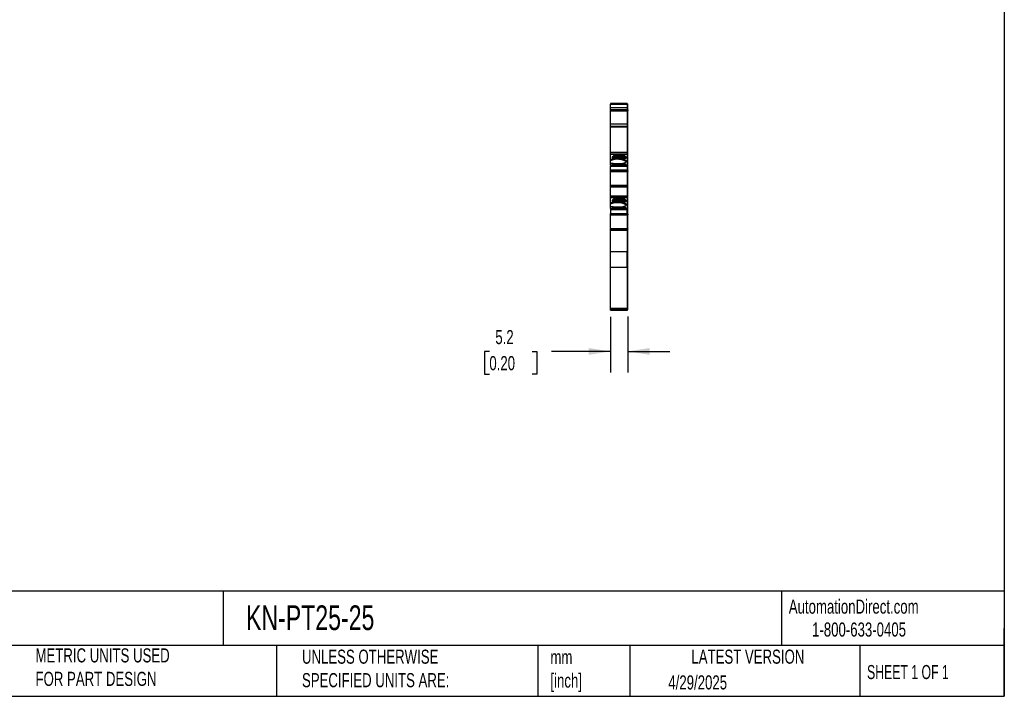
# Model space of a CAD drawing. Header units: millimetres. Extents: x 13 to 546, y 13 to 419.
# Tile 6 of 11: x 250 to 546, y 13 to 216. Entities that reach past the tile are written whole.
import ezdxf

# ---------------------------------------------------------------- set-up
doc = ezdxf.new("R2010")
doc.units = ezdxf.units.MM
doc.header["$LTSCALE"] = 2
doc.linetypes.add('SLD-Solid', pattern=[0])
doc.layers.add('DIMENSIONS', color=140, linetype='SLD-Solid', lineweight=25)
doc.layers.add('TEXT', color=140, linetype='SLD-Solid', lineweight=25)
doc.styles.add('SLDTEXTSTYLE0', font='TXT', dxfattribs={"width": 0.7})
doc.styles.add('SLDTEXTSTYLE1', font='TXT', dxfattribs={"width": 0.65})
doc.dimstyles.new('SLDDIMSTYLE1', dxfattribs={"dimtxt": 4.316016, "dimasz": 6.604, "dimexe": 0, "dimexo": 0.0625, "dimgap": 1.079004, "dimtad": 0, "dimtih": 1, "dimtoh": 1, "dimrnd": 1e-09, "dimzin": 12, "dimdsep": 46, "dimtxsty": 'SLDTEXTSTYLE0', "dimsah": 1, "dimcen": 0.09, "dimadec": 0, "dimazin": 3, "dimtfac": 1, "dimtmove": 0, "dimatfit": 0, "dimfxl": 0, "dimfrac": 2, "dimtolj": 1, "dimtzin": 12, "dimarcsym": 0})

# ---------------------------------------------------------------- blocks, each defined once
blk = doc.blocks.new('_D_3')
at = {"layer": 'DIMENSIONS'}
for p, q in [((427.87, 126.62), (427.87, 109.93)), ((433.02, 126.72), (433.02, 109.93)), ((391.48, 116.28), (390.03, 116.28)), ((390.03, 116.28), (390.03, 109.42)), ((404.31, 116.28), (405.75, 116.28)), ((405.75, 116.28), (405.75, 109.42)), ((427.87, 116.28), (410.15, 116.28)), ((433.02, 116.28), (445.72, 116.28)), ((390.03, 109.42), (391.48, 109.42)), ((405.75, 109.42), (404.31, 109.42))]:
    blk.add_line(p, q, dxfattribs=at)
for points in [[(427.87, 116.28), (421.27, 117.29), (421.27, 115.26)], [(433.02, 116.28), (439.62, 115.26), (439.62, 117.29)]]:
    blk.add_solid(points, dxfattribs=at)
at = {"layer": 'DIMENSIONS', "char_height": 4.233, "attachment_point": 1, "style": 'SLDTEXTSTYLE0'}
for s, insert in [('5.2', (393.27, 122.7)), ('0.20', (391.48, 114.87))]:
    blk.add_mtext(s, dxfattribs=dict(at, insert=insert))

msp = doc.modelspace()

# ---------------------------------------------------------------- linework, layer by layer
for p, q in [((432.869, 190.771), (427.869, 190.771)), ((427.869, 190.771), (427.869, 190.549)), ((427.869, 190.771), (428.263, 190.771)), ((428.263, 190.771), (427.869, 190.771)), ((428.744, 190.771), (427.869, 190.771)), ((427.869, 190.549), (432.869, 190.549)), ((427.869, 189.423), (427.869, 190.549)), ((432.869, 189.423), (427.869, 189.423)), ((427.869, 188.864), (427.869, 189.423)), ((428.669, 190.771), (428.369, 190.771)), ((428.369, 190.771), (428.369, 190.771)), ((428.369, 190.771), (428.669, 190.771)), ((428.67, 190.771), (428.469, 190.771)), ((428.469, 190.771), (428.469, 190.771)), ((428.469, 190.771), (428.67, 190.771)), ((428.744, 190.771), (428.669, 190.771)), ((428.669, 190.771), (428.669, 190.771)), ((428.669, 190.771), (428.669, 190.771)), ((428.669, 190.771), (428.869, 190.771)), ((432.218, 190.771), (428.67, 190.771)), ((428.67, 190.771), (432.218, 190.771)), ((428.869, 190.771), (432.019, 190.771)), ((432.019, 190.771), (432.219, 190.771)), ((432.219, 190.771), (432.144, 190.771)), ((432.869, 190.771), (432.144, 190.771)), ((432.218, 190.771), (432.419, 190.771)), ((432.419, 190.771), (432.218, 190.771)), ((432.219, 190.771), (432.219, 190.771)), ((432.219, 190.771), (432.519, 190.771)), ((432.519, 190.771), (432.219, 190.771)), ((432.219, 190.771), (432.219, 190.771)), ((432.419, 190.771), (432.419, 190.771)), ((432.519, 190.771), (432.519, 190.771)), ((432.619, 190.771), (432.619, 190.771)), ((432.869, 190.771), (432.869, 190.549)), ((432.869, 190.771), (432.869, 190.771)), ((432.869, 190.671), (433.019, 190.671)), ((432.869, 190.671), (433.019, 190.671)), ((432.869, 190.549), (432.869, 189.423)), ((432.869, 190.523), (433.019, 190.523)), ((432.869, 189.466), (433.019, 189.466)), ((432.869, 189.423), (432.869, 188.864)), ((433.019, 189.466), (433.019, 190.523)), ((433.019, 188.956), (433.019, 189.466)), ((432.869, 188.864), (427.869, 188.864)), ((427.869, 188.864), (427.869, 188.848)), ((427.869, 188.848), (432.769, 188.848)), ((427.869, 188.519), (427.869, 188.801)), ((427.869, 188.519), (432.869, 188.519)), ((427.869, 184.704), (427.869, 188.519)), ((432.769, 188.848), (432.769, 188.809)), ((432.769, 188.809), (432.869, 188.809)), ((432.769, 188.809), (432.769, 188.801)), ((432.769, 188.801), (432.869, 188.801)), ((432.869, 188.956), (433.019, 188.956)), ((432.869, 188.906), (433.019, 188.906)), ((432.869, 188.901), (433.019, 188.901)), ((432.869, 188.889), (433.019, 188.889)), ((432.869, 188.848), (432.869, 188.864)), ((432.869, 188.76), (432.869, 188.519)), ((432.869, 188.519), (432.869, 184.704)), ((433.019, 188.493), (432.869, 188.493)), ((433.019, 188.945), (433.019, 188.956)), ((433.019, 188.906), (433.019, 188.945)), ((433.019, 184.643), (433.019, 188.493)), ((427.869, 184.663), (432.869, 184.663)), ((427.869, 184.593), (432.869, 184.593)), ((427.869, 183.82), (427.869, 184.593)), ((432.869, 183.82), (427.869, 183.82)), ((427.869, 183.82), (427.869, 183.742)), ((427.869, 183.742), (432.869, 183.742)), ((427.869, 175.966), (427.869, 183.742)), ((432.869, 184.593), (432.869, 183.82)), ((432.869, 184.562), (433.019, 184.562)), ((432.869, 184.499), (433.019, 184.499)), ((432.869, 183.82), (432.869, 183.742)), ((432.869, 183.794), (433.019, 183.794)), ((432.869, 183.742), (432.869, 175.966)), ((432.869, 183.742), (433.019, 183.742)), ((433.019, 183.794), (433.019, 184.499)), ((433.019, 175.966), (433.019, 183.742)), ((432.869, 175.966), (427.869, 175.966)), ((427.869, 175.558), (427.869, 175.966)), ((432.869, 175.558), (427.869, 175.558)), ((427.869, 175.558), (427.869, 175.556)), ((427.869, 175.556), (428.569, 175.556)), ((427.869, 175.42), (427.869, 175.556)), ((429.662, 175.42), (427.869, 175.42)), ((427.869, 173.88), (427.869, 175.42)), ((428.669, 174.681), (428.369, 174.681)), ((428.369, 174.681), (428.369, 174.334)), ((428.669, 174.488), (428.369, 174.488)), ((428.569, 175.556), (428.569, 175.42)), ((428.669, 174.954), (428.669, 174.681)), ((428.669, 174.681), (428.669, 174.488)), ((428.744, 174.935), (428.744, 174.686)), ((428.744, 174.686), (429.857, 174.686)), ((429.857, 174.573), (428.744, 174.573)), ((428.744, 174.573), (428.744, 174.465)), ((429.968, 174.465), (428.744, 174.465)), ((429.069, 175.006), (428.869, 175.006)), ((429.044, 174.973), (428.894, 174.973)), ((429.59, 175.204), (429.463, 175.142)), ((431.298, 175.204), (429.59, 175.204)), ((429.857, 174.573), (429.857, 174.686)), ((429.883, 175.268), (431.005, 175.268)), ((429.968, 174.465), (429.966, 174.54)), ((430.082, 174.474), (430.081, 174.492)), ((430.807, 174.492), (430.807, 174.474)), ((430.921, 174.465), (430.923, 174.54)), ((432.144, 174.465), (430.921, 174.465)), ((431.031, 174.573), (431.031, 174.686)), ((431.031, 174.686), (432.144, 174.686)), ((432.144, 174.573), (431.031, 174.573)), ((432.869, 175.42), (431.227, 175.42)), ((431.426, 175.142), (431.298, 175.204)), ((432.019, 175.006), (431.819, 175.006)), ((431.994, 174.973), (431.844, 174.973)), ((432.144, 174.686), (432.144, 174.935)), ((432.144, 174.465), (432.144, 174.573)), ((432.219, 174.681), (432.219, 174.954)), ((432.519, 174.681), (432.219, 174.681)), ((432.219, 174.488), (432.219, 174.681)), ((432.519, 174.488), (432.219, 174.488)), ((432.869, 175.556), (432.319, 175.556)), ((432.319, 175.556), (432.319, 175.42)), ((432.519, 174.334), (432.519, 174.681)), ((432.869, 175.966), (432.869, 175.558)), ((432.869, 175.966), (433.019, 175.966)), ((432.869, 175.556), (432.869, 175.558)), ((432.869, 175.556), (432.869, 175.42)), ((433.019, 175.551), (432.869, 175.551)), ((432.869, 175.545), (433.019, 175.545)), ((432.869, 175.42), (432.869, 172.206)), ((432.869, 175.312), (433.019, 175.312)), ((433.019, 175.545), (433.019, 175.551)), ((433.019, 175.393), (433.019, 175.545)), ((433.019, 172.109), (433.019, 175.312)), ((428.263, 173.88), (427.869, 173.88)), ((427.869, 173.635), (427.869, 173.88)), ((428.084, 173.635), (427.869, 173.635)), ((427.869, 172.845), (427.869, 173.635)), ((427.869, 172.845), (428.263, 172.845)), ((427.869, 172.206), (427.869, 172.845)), ((432.869, 172.206), (427.869, 172.206)), ((427.869, 172.206), (427.869, 171.916)), ((427.869, 171.916), (432.869, 171.916)), ((427.869, 170.75), (427.869, 171.916)), ((428.369, 174.334), (428.669, 174.334)), ((428.469, 172.521), (428.469, 172.312)), ((428.652, 172.38), (428.67, 172.573)), ((432.236, 172.38), (428.652, 172.38)), ((428.669, 174.334), (428.669, 174.255)), ((432.218, 172.573), (428.67, 172.573)), ((428.67, 172.26), (432.218, 172.26)), ((429.857, 174.384), (428.744, 174.384)), ((428.744, 174.38), (428.744, 174.275)), ((428.744, 174.38), (429.857, 174.38)), ((428.744, 174.275), (428.744, 174.215)), ((428.869, 174.203), (432.019, 174.203)), ((431.994, 174.236), (428.894, 174.236)), ((429.929, 174.376), (429.857, 174.384)), ((429.857, 174.384), (429.857, 174.38)), ((432.144, 174.384), (431.031, 174.384)), ((431.031, 174.384), (431.031, 174.38)), ((432.144, 174.38), (431.031, 174.38)), ((431.994, 174.203), (431.994, 174.236)), ((432.144, 174.275), (432.144, 174.38)), ((432.144, 174.215), (432.144, 174.275)), ((432.218, 172.573), (432.236, 172.38)), ((432.219, 174.255), (432.219, 174.334)), ((432.219, 174.334), (432.519, 174.334)), ((432.419, 172.312), (432.419, 172.521)), ((432.619, 173.31), (432.619, 173.414)), ((432.869, 172.206), (432.869, 171.916)), ((432.869, 172.109), (433.019, 172.109)), ((432.869, 171.916), (432.869, 170.75)), ((432.869, 171.916), (433.019, 171.916)), ((433.019, 170.822), (433.019, 171.916)), ((432.869, 170.75), (427.869, 170.75)), ((427.869, 170.425), (427.869, 170.75)), ((432.869, 170.425), (427.869, 170.425)), ((427.869, 170.35), (427.869, 170.375)), ((427.869, 170.35), (432.869, 170.35)), ((427.869, 166.151), (427.869, 170.35)), ((432.869, 170.822), (433.019, 170.822)), ((432.869, 170.75), (432.869, 170.425)), ((432.869, 170.525), (433.019, 170.525)), ((432.869, 170.425), (432.869, 170.35)), ((433.019, 170.35), (432.869, 170.35)), ((432.869, 170.35), (432.869, 166.151)), ((433.019, 170.525), (433.019, 170.822)), ((433.019, 170.525), (433.019, 170.35)), ((433.019, 166.151), (433.019, 170.35)), ((432.869, 166.151), (427.869, 166.151)), ((427.869, 166.127), (427.869, 166.151)), ((427.869, 166.076), (432.869, 166.076)), ((427.869, 165.751), (427.869, 166.076)), ((427.869, 166.076), (432.769, 166.076)), ((427.869, 166.076), (427.869, 166.076)), ((427.869, 165.751), (432.869, 165.751)), ((427.869, 162.947), (427.869, 165.751)), ((432.769, 166.076), (432.769, 166.076)), ((432.869, 166.076), (432.769, 166.076)), ((432.869, 166.151), (432.869, 166.126)), ((432.869, 166.151), (433.019, 166.151)), ((432.869, 166.076), (432.869, 165.751)), ((432.869, 166.076), (432.869, 166.076)), ((432.869, 166.076), (432.869, 166.076)), ((432.869, 165.976), (433.019, 165.976)), ((432.869, 165.976), (433.019, 165.976)), ((432.869, 165.751), (432.869, 162.947)), ((432.869, 165.68), (433.019, 165.68)), ((433.019, 166.151), (433.019, 166.057)), ((433.019, 165.68), (433.019, 165.976)), ((433.019, 165.976), (433.019, 165.976)), ((433.019, 162.947), (433.019, 165.68)), ((432.869, 162.947), (427.869, 162.947)), ((427.869, 162.54), (427.869, 162.947)), ((432.869, 162.947), (432.869, 162.54)), ((432.869, 162.947), (433.019, 162.947)), ((432.869, 162.54), (427.869, 162.54)), ((427.869, 162.54), (427.869, 162.537)), ((427.869, 162.537), (428.569, 162.537)), ((427.869, 162.401), (427.869, 162.537)), ((429.662, 162.401), (427.869, 162.401)), ((427.869, 160.861), (427.869, 162.401)), ((428.263, 160.861), (427.869, 160.861)), ((427.869, 160.616), (427.869, 160.861)), ((428.084, 160.616), (427.869, 160.616)), ((427.869, 159.826), (427.869, 160.616)), ((427.869, 159.826), (428.263, 159.826)), ((427.869, 159.187), (427.869, 159.826)), ((428.669, 161.662), (428.369, 161.662)), ((428.369, 161.662), (428.369, 161.315)), ((428.669, 161.469), (428.369, 161.469)), ((428.369, 161.315), (428.669, 161.315)), ((428.569, 162.537), (428.569, 162.401)), ((428.669, 161.935), (428.669, 161.662)), ((428.669, 161.662), (428.669, 161.469)), ((428.669, 161.315), (428.669, 161.236)), ((428.744, 161.916), (428.744, 161.668)), ((428.744, 161.668), (429.857, 161.668)), ((429.857, 161.554), (428.744, 161.554)), ((428.744, 161.554), (428.744, 161.446)), ((429.968, 161.446), (428.744, 161.446)), ((429.857, 161.365), (428.744, 161.365)), ((428.744, 161.362), (428.744, 161.256)), ((428.744, 161.362), (429.857, 161.362)), ((428.744, 161.256), (428.744, 161.196)), ((429.069, 161.987), (428.869, 161.987)), ((428.869, 161.185), (432.019, 161.185)), ((429.044, 161.955), (428.894, 161.955)), ((431.994, 161.217), (428.894, 161.217)), ((429.59, 162.185), (429.463, 162.123)), ((431.298, 162.185), (429.59, 162.185)), ((429.857, 161.554), (429.857, 161.668)), ((429.929, 161.357), (429.857, 161.365)), ((429.857, 161.365), (429.857, 161.362)), ((429.883, 162.249), (431.005, 162.249)), ((429.968, 161.446), (429.966, 161.521)), ((430.082, 161.456), (430.081, 161.473)), ((430.807, 161.473), (430.807, 161.456)), ((430.921, 161.446), (430.923, 161.521)), ((432.144, 161.446), (430.921, 161.446)), ((431.031, 161.554), (431.031, 161.668)), ((431.031, 161.668), (432.144, 161.668)), ((432.144, 161.554), (431.031, 161.554)), ((432.144, 161.365), (431.031, 161.365)), ((431.031, 161.365), (431.031, 161.362)), ((432.144, 161.362), (431.031, 161.362)), ((432.869, 162.401), (431.227, 162.401)), ((431.426, 162.123), (431.298, 162.185)), ((432.019, 161.987), (431.819, 161.987)), ((431.994, 161.955), (431.844, 161.955)), ((431.994, 161.185), (431.994, 161.217)), ((432.144, 161.668), (432.144, 161.916)), ((432.144, 161.446), (432.144, 161.554)), ((432.144, 161.256), (432.144, 161.362)), ((432.144, 161.196), (432.144, 161.256)), ((432.219, 161.662), (432.219, 161.935)), ((432.519, 161.662), (432.219, 161.662)), ((432.219, 161.469), (432.219, 161.662)), ((432.519, 161.469), (432.219, 161.469)), ((432.219, 161.236), (432.219, 161.315)), ((432.219, 161.315), (432.519, 161.315)), ((432.869, 162.537), (432.319, 162.537)), ((432.319, 162.537), (432.319, 162.401)), ((432.519, 161.315), (432.519, 161.662)), ((432.619, 160.292), (432.619, 160.395)), ((432.869, 162.537), (432.869, 162.54)), ((432.869, 162.537), (432.869, 162.401)), ((433.019, 162.532), (432.869, 162.532)), ((432.869, 162.526), (433.019, 162.526)), ((432.869, 162.401), (432.869, 159.187)), ((432.869, 162.293), (433.019, 162.293)), ((433.019, 162.526), (433.019, 162.532)), ((433.019, 162.374), (433.019, 162.526)), ((433.019, 159.09), (433.019, 162.293)), ((432.869, 159.187), (427.869, 159.187)), ((427.869, 159.187), (427.869, 158.897)), ((427.869, 158.897), (427.869, 157.732)), ((427.869, 158.897), (432.869, 158.897)), ((427.869, 157.732), (432.869, 157.732)), ((427.869, 157.406), (427.869, 157.732)), ((432.869, 157.406), (427.869, 157.406)), ((427.869, 157.331), (427.869, 157.356)), ((427.869, 157.331), (432.869, 157.331)), ((427.869, 153.132), (427.869, 157.331)), ((428.469, 159.502), (428.469, 159.293)), ((428.652, 159.361), (428.67, 159.554)), ((432.236, 159.361), (428.652, 159.361)), ((432.218, 159.554), (428.67, 159.554)), ((428.67, 159.241), (432.218, 159.241)), ((432.218, 159.554), (432.236, 159.361)), ((432.419, 159.293), (432.419, 159.502)), ((432.869, 159.187), (432.869, 158.897)), ((432.869, 159.09), (433.019, 159.09)), ((432.869, 157.732), (432.869, 158.897)), ((432.869, 158.897), (433.019, 158.897)), ((432.869, 157.803), (433.019, 157.803)), ((432.869, 157.732), (432.869, 157.406)), ((432.869, 157.506), (433.019, 157.506)), ((432.869, 157.406), (432.869, 157.331)), ((433.019, 157.331), (432.869, 157.331)), ((432.869, 157.331), (432.869, 153.132)), ((433.019, 157.803), (433.019, 158.897)), ((433.019, 157.506), (433.019, 157.803)), ((433.019, 157.506), (433.019, 157.331)), ((433.019, 153.132), (433.019, 157.331)), ((432.869, 153.132), (427.869, 153.132)), ((427.869, 153.108), (427.869, 153.132)), ((427.869, 153.057), (432.869, 153.057)), ((427.869, 152.732), (427.869, 153.057)), ((427.869, 153.057), (432.769, 153.057)), ((427.869, 152.732), (432.869, 152.732)), ((427.869, 146.14), (427.869, 152.732)), ((432.769, 153.057), (432.769, 153.057)), ((432.869, 153.057), (432.769, 153.057)), ((432.869, 153.132), (432.869, 153.107)), ((432.869, 153.132), (433.019, 153.132)), ((432.869, 153.057), (432.869, 152.732)), ((432.869, 152.957), (433.019, 152.957)), ((432.869, 152.957), (433.019, 152.957)), ((432.869, 152.732), (432.869, 146.14)), ((432.869, 152.661), (433.019, 152.661)), ((433.019, 153.132), (433.019, 153.038)), ((433.019, 152.661), (433.019, 152.957)), ((433.019, 152.957), (433.019, 152.957)), ((433.019, 146.14), (433.019, 152.661)), ((432.869, 146.14), (427.869, 146.14)), ((427.869, 141.571), (427.869, 146.14)), ((432.869, 141.571), (432.869, 146.14)), ((432.869, 146.14), (433.019, 146.14)), ((427.869, 141.571), (432.869, 141.571)), ((427.869, 129.164), (427.869, 141.571)), ((432.869, 141.663), (433.019, 141.663)), ((432.869, 141.571), (432.869, 129.164)), ((433.019, 129.256), (433.019, 141.663)), ((432.869, 129.164), (427.869, 129.164)), ((427.869, 128.919), (427.869, 129.164)), ((427.869, 128.919), (432.869, 128.919)), ((427.869, 128.656), (427.869, 128.919)), ((427.869, 128.656), (432.869, 128.656)), ((432.869, 129.256), (433.019, 129.256)), ((432.869, 128.919), (432.869, 129.164)), ((432.869, 129.019), (433.019, 129.019)), ((432.869, 128.656), (432.869, 128.919)), ((432.869, 128.756), (433.019, 128.756)), ((433.019, 128.756), (433.019, 128.94))]:
    msp.add_line(p, q)
at = {"flags": 128}
for points in [[(428.263, 190.771), (428.617, 190.771), (429.019, 190.771), (429.456, 190.771), (429.912, 190.771), (430.374, 190.771), (430.826, 190.771), (431.252, 190.771), (431.64, 190.771), (431.977, 190.771), (432.251, 190.771), (432.453, 190.771), (432.577, 190.771), (432.619, 190.771)], [(432.619, 190.771), (432.577, 190.771), (432.453, 190.771), (432.251, 190.771), (431.977, 190.771), (431.64, 190.771), (431.252, 190.771), (430.826, 190.771), (430.374, 190.771), (429.912, 190.771), (429.456, 190.771), (429.019, 190.771), (428.617, 190.771), (428.263, 190.771)], [(428.744, 174.801), (428.728, 174.797), (428.703, 174.79), (428.684, 174.781), (428.673, 174.771), (428.669, 174.761)], [(429.662, 175.42), (429.495, 175.355), (429.407, 175.28), (429.403, 175.203), (429.486, 175.128), (429.647, 175.062), (429.873, 175.011), (430.146, 174.978), (430.444, 174.967), (430.742, 174.978), (431.015, 175.011), (431.242, 175.062), (431.403, 175.128), (431.485, 175.203), (431.482, 175.28), (431.393, 175.355), (431.227, 175.42)], [(432.219, 174.761), (432.215, 174.771), (432.204, 174.781), (432.185, 174.79), (432.161, 174.797), (432.144, 174.801)], [(432.619, 173.414), (432.577, 173.533), (432.453, 173.648), (432.251, 173.756), (431.977, 173.852), (431.64, 173.934), (431.252, 173.999), (430.826, 174.044), (430.374, 174.069), (429.912, 174.073), (429.456, 174.055), (429.019, 174.015), (428.617, 173.957), (428.263, 173.88)], [(428.263, 172.845), (428.617, 172.768), (429.019, 172.709), (429.456, 172.67), (429.912, 172.652), (430.374, 172.655), (430.826, 172.68), (431.252, 172.726), (431.64, 172.791), (431.977, 172.873), (432.251, 172.969), (432.453, 173.076), (432.577, 173.191), (432.619, 173.31)], [(432.619, 160.395), (432.577, 160.514), (432.453, 160.629), (432.251, 160.737), (431.977, 160.833), (431.64, 160.915), (431.252, 160.98), (430.826, 161.026), (430.374, 161.051), (429.912, 161.054), (429.456, 161.036), (429.019, 160.997), (428.617, 160.938), (428.263, 160.861)], [(428.263, 159.826), (428.617, 159.749), (429.019, 159.69), (429.456, 159.651), (429.912, 159.633), (430.374, 159.636), (430.826, 159.661), (431.252, 159.707), (431.64, 159.772), (431.977, 159.854), (432.251, 159.95), (432.453, 160.058), (432.577, 160.173), (432.619, 160.292)], [(428.744, 161.782), (428.728, 161.779), (428.703, 161.771), (428.684, 161.762), (428.673, 161.752), (428.669, 161.742)], [(429.662, 162.401), (429.495, 162.336), (429.407, 162.262), (429.403, 162.184), (429.486, 162.109), (429.647, 162.043), (429.873, 161.992), (430.146, 161.959), (430.444, 161.948), (430.742, 161.959), (431.015, 161.992), (431.242, 162.043), (431.403, 162.109), (431.485, 162.184), (431.482, 162.262), (431.393, 162.336), (431.227, 162.401)], [(432.219, 161.742), (432.215, 161.752), (432.204, 161.762), (432.185, 161.771), (432.161, 161.779), (432.144, 161.782)]]:
    msp.add_lwpolyline(points, dxfattribs=at)
for centre, radius, start, end in [((428.823, 174.774), 0.237, 78.631, 130.39064), ((429.083, 174.482), 0.524, 73.53193, 91.45329), ((430.444, 179.311), 4.493, 254.33689, 285.66312), ((429.357, 175.019), 0.775, 321.78642, 327.82232), ((430.444, 172.312), 2.209, 80.54575, 99.45425), ((431.532, 175.019), 0.775, 212.17768, 218.21358), ((431.806, 174.482), 0.524, 88.54678, 106.46806), ((432.066, 174.774), 0.237, 49.60936, 101.36904), ((429.948, 168.535), 5.43, 60.59908, 110.07947), ((428.823, 174.435), 0.237, 229.60912, 281.36924), ((432.066, 174.435), 0.237, 258.63095, 310.39069), ((429.948, 155.517), 5.43, 60.59908, 110.07947), ((428.823, 161.755), 0.237, 78.631, 130.39064), ((428.823, 161.417), 0.237, 229.6091, 281.36927), ((429.083, 161.463), 0.524, 73.53193, 91.4533), ((430.444, 166.292), 4.493, 254.33689, 285.66312), ((429.357, 162), 0.775, 321.78642, 327.82232), ((430.444, 159.294), 2.209, 80.54575, 99.45425), ((431.532, 162), 0.775, 212.17768, 218.21358), ((431.806, 161.463), 0.524, 88.54678, 106.46806), ((432.066, 161.755), 0.237, 49.60937, 101.36905), ((432.066, 161.417), 0.237, 258.63095, 310.39069)]:
    msp.add_arc(centre, radius, start, end)
for centre, major_axis, ratio, start_param, end_param in [((430.444, 175.987), (1.05, 0), 0.8095973, 3.8713224, 4.3121344), ((430.444, 175.987), (1.05, 0), 0.8095973, 5.1126435, 5.5534556), ((430.069, 171.675), (0, 3.123), 0.8164966, 0.7871279, 0.8925205), ((428.67, 172.521), (0.201, 0), 0.2578341, 1.5707963, 3.1415927), ((428.652, 172.328), (0.201, 0), 0.2578341, 1.5707963, 2.7209944), ((428.67, 172.312), (0.201, 0), 0.2578341, 3.1415927, 4.712389), ((432.218, 172.521), (0.201, 0), 0.2578341, 0, 1.570796), ((432.218, 172.312), (0.201, 0), 0.2578341, 4.712389, 6.2831853), ((432.236, 172.328), (0.201, 0), 0.2578341, 0.4205982, 1.5707963), ((430.069, 158.657), (0, 3.123), 0.8164966, 0.7871277, 0.8925204), ((430.444, 162.968), (1.05, 0), 0.8095973, 3.8713224, 4.3121344), ((430.444, 162.968), (1.05, 0), 0.8095973, 5.1126435, 5.5534556), ((428.67, 159.502), (0.201, 0), 0.2578341, 1.5707963, 3.1415927), ((428.652, 159.309), (0.201, 0), 0.2578341, 1.5707963, 2.7209946), ((428.67, 159.293), (0.201, 0), 0.2578341, 3.1415927, 4.712389), ((432.218, 159.502), (0.201, 0), 0.2578341, 0, 1.570796), ((432.218, 159.293), (0.201, 0), 0.2578341, 4.712389, 6.2831852), ((432.236, 159.309), (0.201, 0), 0.2578341, 0.4205981, 1.5707963)]:
    msp.add_ellipse(centre, major_axis=major_axis, ratio=ratio, start_param=start_param, end_param=end_param)
for points, knots in [([(433.019, 190.523), (433.019, 190.565), (433.019, 190.603), (433.019, 190.656), (433.019, 190.671), (433.019, 190.671)], [0, 0, 0, 0, 0.5, 0.5, 1, 1, 1, 1]), ([(433.019, 188.82), (433.019, 188.778), (433.019, 188.671), (433.019, 188.56), (433.019, 188.493)], [0, 0, 0, 0, 0.3920398, 1, 1, 1, 1]), ([(428.744, 174.935), (428.744, 174.945), (428.76, 174.955), (428.816, 174.969), (428.855, 174.973), (428.894, 174.973)], [0, 0, 0, 0, 0.5, 0.5, 1, 1, 1, 1]), ([(428.744, 174.686), (428.744, 174.68), (428.744, 174.664), (428.744, 174.623), (428.744, 174.597), (428.744, 174.573)], [0, 0, 0, 0, 0.5, 0.5, 1, 1, 1, 1]), ([(431.684, 174.953), (431.659, 174.944), (431.61, 174.928), (431.527, 174.906), (431.439, 174.885), (431.344, 174.866), (431.244, 174.849), (431.069, 174.824), (430.804, 174.799), (430.444, 174.789), (430.085, 174.799), (429.782, 174.828), (429.542, 174.865), (429.356, 174.905), (429.255, 174.937), (429.204, 174.953)], [0, 0, 0, 0, 0.0421117, 0.0837286, 0.1251011, 0.1664839, 0.2081316, 0.250294, 0.3750984, 0.5000904, 0.6248949, 0.749887, 0.833557, 0.9162485, 1, 1, 1, 1]), ([(429.857, 174.686), (429.876, 174.691), (429.914, 174.7), (429.977, 174.712), (430.044, 174.723), (430.142, 174.735), (430.275, 174.746), (430.444, 174.75), (430.613, 174.746), (430.771, 174.733), (430.914, 174.713), (430.992, 174.695), (431.031, 174.686)], [0, 0, 0, 0, 0.0602697, 0.1200562, 0.1798933, 0.2403137, 0.3700145, 0.5001284, 0.6298294, 0.7599435, 0.879871, 1, 1, 1, 1]), ([(429.966, 174.54), (429.955, 174.546), (429.935, 174.56), (429.897, 174.571), (429.871, 174.572), (429.857, 174.573)], [0, 0, 0, 0, 0.3172218, 0.6450837, 1, 1, 1, 1]), ([(430.081, 174.492), (430.07, 174.497), (430.049, 174.506), (430.016, 174.52), (429.989, 174.531), (429.973, 174.537), (429.966, 174.54)], [0, 0, 0, 0, 0.3320969, 0.61117, 0.8339341, 1, 1, 1, 1]), ([(430.082, 174.474), (430.07, 174.473), (430.047, 174.469), (430.008, 174.466), (429.981, 174.465), (429.968, 174.465)], [0, 0, 0, 0, 0.3357194, 0.6642806, 1, 1, 1, 1]), ([(430.807, 174.474), (430.785, 174.478), (430.742, 174.485), (430.671, 174.494), (430.598, 174.499), (430.522, 174.503), (430.438, 174.504), (430.346, 174.503), (430.251, 174.497), (430.161, 174.488), (430.108, 174.479), (430.082, 174.474)], [0, 0, 0, 0, 0.1010688, 0.2001027, 0.2986146, 0.398141, 0.5001727, 0.6266273, 0.7560165, 0.877292, 1, 1, 1, 1]), ([(430.807, 174.492), (430.812, 174.504), (430.822, 174.526), (430.84, 174.558), (430.858, 174.584), (430.87, 174.599), (430.876, 174.606)], [0, 0, 0, 0, 0.3068807, 0.5758818, 0.8069791, 1, 1, 1, 1]), ([(430.923, 174.54), (430.906, 174.533), (430.865, 174.517), (430.829, 174.501), (430.807, 174.492)], [0, 0, 0, 0, 0.389276, 1, 1, 1, 1]), ([(430.921, 174.465), (430.907, 174.465), (430.88, 174.466), (430.841, 174.469), (430.818, 174.473), (430.807, 174.474)], [0, 0, 0, 0, 0.3357194, 0.6642806, 1, 1, 1, 1]), ([(430.876, 174.606), (430.885, 174.616), (430.906, 174.638), (430.944, 174.663), (430.987, 174.68), (431.016, 174.684), (431.031, 174.686)], [0, 0, 0, 0, 0.2204753, 0.4990753, 0.7481191, 1, 1, 1, 1]), ([(431.031, 174.573), (431.011, 174.571), (430.972, 174.569), (430.939, 174.549), (430.923, 174.54)], [0, 0, 0, 0, 0.5214849, 1, 1, 1, 1]), ([(431.844, 174.973), (431.829, 174.973), (431.798, 174.973), (431.754, 174.968), (431.714, 174.962), (431.694, 174.956), (431.684, 174.953)], [0, 0, 0, 0, 0.2492334, 0.4999587, 0.7492415, 1, 1, 1, 1]), ([(431.994, 174.973), (432.033, 174.973), (432.072, 174.969), (432.128, 174.955), (432.144, 174.945), (432.144, 174.935)], [0, 0, 0, 0, 0.5, 0.5, 1, 1, 1, 1]), ([(432.144, 174.573), (432.144, 174.597), (432.144, 174.623), (432.144, 174.664), (432.144, 174.68), (432.144, 174.686)], [0, 0, 0, 0, 0.5, 0.5, 1, 1, 1, 1]), ([(433.019, 175.551), (433.019, 175.584), (433.019, 175.651), (433.019, 175.754), (433.019, 175.859), (433.019, 175.93), (433.019, 175.966)], [0, 0, 0, 0, 0.25118604, 0.5, 0.74881396, 1, 1, 1, 1]), ([(428.744, 174.275), (428.745, 174.271), (428.747, 174.264), (428.763, 174.255), (428.791, 174.246), (428.835, 174.237), (428.874, 174.236), (428.894, 174.236)], [0, 0, 0, 0, 0.168224, 0.3311335, 0.500763, 0.7495865, 1, 1, 1, 1]), ([(431.031, 174.38), (431.012, 174.376), (430.974, 174.366), (430.911, 174.354), (430.844, 174.344), (430.747, 174.332), (430.614, 174.321), (430.444, 174.316), (430.275, 174.321), (430.117, 174.334), (429.974, 174.353), (429.896, 174.371), (429.857, 174.38)], [0, 0, 0, 0, 0.0602697, 0.1200562, 0.1798933, 0.2403137, 0.3700145, 0.5001284, 0.6298294, 0.7599435, 0.879871, 1, 1, 1, 1]), ([(430.409, 174.319), (430.324, 174.321), (430.142, 174.326), (430.001, 174.357), (429.925, 174.373)], [0, 0, 0, 0, 0.46635737, 1, 1, 1, 1]), ([(430.963, 174.373), (430.888, 174.357), (430.747, 174.326), (430.565, 174.321), (430.48, 174.319)], [0, 0, 0, 0, 0.5337672, 1, 1, 1, 1]), ([(432.144, 174.275), (432.144, 174.264), (432.128, 174.254), (432.072, 174.24), (432.033, 174.236), (431.994, 174.236)], [0, 0, 0, 0, 0.5, 0.5, 1, 1, 1, 1]), ([(433.019, 171.916), (433.019, 171.959), (433.019, 172.003), (433.019, 172.072), (433.019, 172.098), (433.019, 172.109)], [0, 0, 0, 0, 0.5, 0.5, 1, 1, 1, 1]), ([(433.019, 162.532), (433.019, 162.565), (433.019, 162.632), (433.019, 162.735), (433.019, 162.841), (433.019, 162.912), (433.019, 162.947)], [0, 0, 0, 0, 0.251186, 0.5, 0.748814, 1, 1, 1, 1]), ([(428.744, 161.916), (428.744, 161.926), (428.76, 161.936), (428.816, 161.95), (428.855, 161.955), (428.894, 161.955)], [0, 0, 0, 0, 0.5, 0.5, 1, 1, 1, 1]), ([(428.744, 161.668), (428.744, 161.661), (428.744, 161.646), (428.744, 161.604), (428.744, 161.578), (428.744, 161.554)], [0, 0, 0, 0, 0.5, 0.5, 1, 1, 1, 1]), ([(428.744, 161.256), (428.745, 161.252), (428.747, 161.246), (428.763, 161.236), (428.791, 161.227), (428.835, 161.219), (428.874, 161.218), (428.894, 161.217)], [0, 0, 0, 0, 0.16822397, 0.33113348, 0.50076297, 0.74958648, 1, 1, 1, 1]), ([(431.684, 161.934), (431.659, 161.926), (431.61, 161.909), (431.527, 161.887), (431.439, 161.866), (431.344, 161.847), (431.244, 161.83), (431.069, 161.806), (430.804, 161.78), (430.444, 161.77), (430.085, 161.78), (429.782, 161.809), (429.542, 161.846), (429.356, 161.886), (429.255, 161.918), (429.204, 161.934)], [0, 0, 0, 0, 0.0421117, 0.0837286, 0.1251011, 0.1664839, 0.2081316, 0.250294, 0.3750984, 0.5000904, 0.6248949, 0.749887, 0.833557, 0.9162485, 1, 1, 1, 1]), ([(429.857, 161.668), (429.876, 161.672), (429.914, 161.682), (429.977, 161.694), (430.044, 161.704), (430.142, 161.716), (430.275, 161.727), (430.444, 161.732), (430.613, 161.727), (430.771, 161.714), (430.914, 161.695), (430.992, 161.677), (431.031, 161.668)], [0, 0, 0, 0, 0.0602697, 0.1200562, 0.1798933, 0.2403137, 0.3700145, 0.5001284, 0.6298294, 0.7599435, 0.879871, 1, 1, 1, 1]), ([(429.966, 161.521), (429.955, 161.527), (429.935, 161.541), (429.897, 161.552), (429.871, 161.553), (429.857, 161.554)], [0, 0, 0, 0, 0.3172218, 0.6450837, 1, 1, 1, 1]), ([(431.031, 161.362), (431.012, 161.357), (430.974, 161.348), (430.911, 161.336), (430.844, 161.325), (430.747, 161.313), (430.614, 161.302), (430.444, 161.298), (430.275, 161.302), (430.117, 161.315), (429.974, 161.335), (429.896, 161.353), (429.857, 161.362)], [0, 0, 0, 0, 0.0602697, 0.1200562, 0.1798933, 0.2403137, 0.3700145, 0.5001284, 0.6298294, 0.7599435, 0.879871, 1, 1, 1, 1]), ([(430.409, 161.3), (430.324, 161.302), (430.142, 161.308), (430.001, 161.338), (429.925, 161.354)], [0, 0, 0, 0, 0.4663574, 1, 1, 1, 1]), ([(430.081, 161.473), (430.07, 161.478), (430.049, 161.488), (430.016, 161.501), (429.989, 161.512), (429.973, 161.518), (429.966, 161.521)], [0, 0, 0, 0, 0.3320969, 0.61117, 0.8339341, 1, 1, 1, 1]), ([(430.082, 161.456), (430.07, 161.454), (430.047, 161.45), (430.008, 161.447), (429.981, 161.447), (429.968, 161.446)], [0, 0, 0, 0, 0.33571945, 0.66428055, 1, 1, 1, 1]), ([(430.807, 161.456), (430.785, 161.459), (430.742, 161.467), (430.671, 161.475), (430.598, 161.481), (430.522, 161.484), (430.438, 161.486), (430.346, 161.484), (430.251, 161.478), (430.161, 161.469), (430.108, 161.46), (430.082, 161.456)], [0, 0, 0, 0, 0.1010688, 0.2001027, 0.2986146, 0.398141, 0.5001727, 0.6266273, 0.7560165, 0.877292, 1, 1, 1, 1]), ([(430.963, 161.354), (430.888, 161.338), (430.747, 161.308), (430.565, 161.302), (430.48, 161.3)], [0, 0, 0, 0, 0.5337672, 1, 1, 1, 1]), ([(430.807, 161.473), (430.812, 161.485), (430.822, 161.508), (430.84, 161.539), (430.858, 161.566), (430.87, 161.581), (430.876, 161.588)], [0, 0, 0, 0, 0.3068807, 0.5758818, 0.8069791, 1, 1, 1, 1]), ([(430.923, 161.521), (430.906, 161.514), (430.865, 161.498), (430.829, 161.482), (430.807, 161.473)], [0, 0, 0, 0, 0.389276, 1, 1, 1, 1]), ([(430.921, 161.446), (430.907, 161.447), (430.88, 161.447), (430.841, 161.45), (430.818, 161.454), (430.807, 161.456)], [0, 0, 0, 0, 0.33571945, 0.66428055, 1, 1, 1, 1]), ([(430.876, 161.588), (430.885, 161.597), (430.906, 161.62), (430.944, 161.644), (430.987, 161.662), (431.016, 161.666), (431.031, 161.668)], [0, 0, 0, 0, 0.2204753, 0.4990753, 0.7481191, 1, 1, 1, 1]), ([(431.031, 161.554), (431.011, 161.553), (430.972, 161.551), (430.939, 161.53), (430.923, 161.521)], [0, 0, 0, 0, 0.5214849, 1, 1, 1, 1]), ([(431.844, 161.955), (431.829, 161.954), (431.798, 161.954), (431.754, 161.95), (431.714, 161.943), (431.694, 161.937), (431.684, 161.934)], [0, 0, 0, 0, 0.24923338, 0.49995866, 0.74924149, 1, 1, 1, 1]), ([(431.994, 161.955), (432.033, 161.955), (432.072, 161.95), (432.128, 161.936), (432.144, 161.926), (432.144, 161.916)], [0, 0, 0, 0, 0.5, 0.5, 1, 1, 1, 1]), ([(432.144, 161.256), (432.144, 161.246), (432.128, 161.236), (432.072, 161.221), (432.033, 161.217), (431.994, 161.217)], [0, 0, 0, 0, 0.5, 0.5, 1, 1, 1, 1]), ([(432.144, 161.554), (432.144, 161.578), (432.144, 161.604), (432.144, 161.646), (432.144, 161.661), (432.144, 161.668)], [0, 0, 0, 0, 0.5, 0.5, 1, 1, 1, 1]), ([(433.019, 158.897), (433.019, 158.941), (433.019, 158.984), (433.019, 159.053), (433.019, 159.079), (433.019, 159.09)], [0, 0, 0, 0, 0.5, 0.5, 1, 1, 1, 1]), ([(433.019, 141.663), (433.019, 141.854), (433.019, 142.107), (433.019, 142.718), (433.019, 143.075), (433.019, 143.864), (433.019, 144.296), (433.019, 145.199), (433.019, 145.669), (433.019, 146.14)], [0, 0, 0, 0, 0.25, 0.25, 0.5, 0.5, 0.75, 0.75, 1, 1, 1, 1]), ([(433.019, 129.03), (433.019, 129.033), (433.019, 129.041), (433.019, 129.179), (433.019, 129.256)], [0, 0, 0, 0, 0.4463722, 1, 1, 1, 1])]:
    msp.add_open_spline(points, degree=3, knots=knots)
for points in [[(433.019, 183.742), (433.019, 183.76), (433.019, 183.777), (433.019, 183.794)], [(429.044, 174.973), (429.106, 174.973), (429.167, 174.965), (429.204, 174.953)], [(430.013, 174.606), (429.971, 174.656), (429.914, 174.682), (429.857, 174.686)], [(430.081, 174.492), (430.066, 174.53), (430.043, 174.57), (430.013, 174.606)], [(429.857, 174.38), (429.886, 174.383), (429.914, 174.38), (429.941, 174.373)], [(430.948, 174.373), (430.974, 174.38), (431.003, 174.383), (431.031, 174.38)], [(429.044, 161.955), (429.106, 161.955), (429.167, 161.947), (429.204, 161.934)], [(430.013, 161.588), (429.971, 161.637), (429.914, 161.663), (429.857, 161.668)], [(429.857, 161.362), (429.886, 161.364), (429.914, 161.362), (429.941, 161.354)], [(430.081, 161.473), (430.066, 161.511), (430.043, 161.551), (430.013, 161.588)], [(430.948, 161.354), (430.974, 161.362), (431.003, 161.364), (431.031, 161.362)]]:
    msp.add_open_spline(points, degree=3)
at = {"layer": 'TEXT'}
for p, q in [((546.1, 419.1), (546.1, 12.7)), ((546.1, 44.252), (12.7, 44.252)), ((311.518, 44.252), (311.518, 27.94)), ((479.151, 44.252), (479.151, 27.94)), ((546.1, 12.7), (546.1, 33.02)), ((546.1, 27.94), (12.7, 27.94)), ((327.56, 27.94), (327.56, 12.7)), ((406.049, 27.94), (406.049, 12.7)), ((433.624, 27.94), (433.624, 12.7)), ((502.697, 27.94), (502.697, 12.7)), ((12.7, 12.7), (546.1, 12.7))]:
    msp.add_line(p, q, dxfattribs=at)

# ---------------------------------------------------------------- texts
for s, insert, char_height, attachment_point, style in [('AutomationDirect.com', (481.39, 41.753), 4.23333, 1, 'SLDTEXTSTYLE0'), ('KN-PT25-25', (318.415, 40.013), 7.4083, 1, 'SLDTEXTSTYLE0'), ('1-800-633-0405', (488.383, 34.874), 4.23333, 1, 'SLDTEXTSTYLE0'), ('METRIC UNITS USED ^JFOR PART DESIGN', (255.209, 27.112), 4.23333, 1, 'SLDTEXTSTYLE0'), ('UNLESS OTHERWISE ^JSPECIFIED UNITS ARE:', (335.216, 26.721), 4.23333, 1, 'SLDTEXTSTYLE0'), ('LATEST VERSION', (469.104, 26.728), 4.23333, 2, 'SLDTEXTSTYLE0'), ('mm^J[inch]', (409.814, 26.594), 4.2333, 1, 'SLDTEXTSTYLE0'), ('SHEET 1 OF 1', (504.883, 22.103), 4.23333, 1, 'SLDTEXTSTYLE1'), ('4/29/2025', (445.226, 18.994), 4.2333, 1, 'SLDTEXTSTYLE0')]:
    msp.add_mtext(s, dxfattribs=dict(at, insert=insert, char_height=char_height, attachment_point=attachment_point, style=style))

# ---------------------------------------------------------------- dimensions: what is measured, and where the dimension line sits
at = {"layer": 'DIMENSIONS'}
dim = msp.add_linear_dim(base=(433.019, 116.275), p1=(427.869, 129.164), p2=(433.019, 129.256), angle=0, dimstyle='SLDDIMSTYLE1', dxfattribs=at)
dim.commit()
dim.dimension.update_dxf_attribs({"geometry": '_D_3', "text_midpoint": (397.892, 116.275), "dimtype": 160})

doc.saveas('drawing.dxf')
